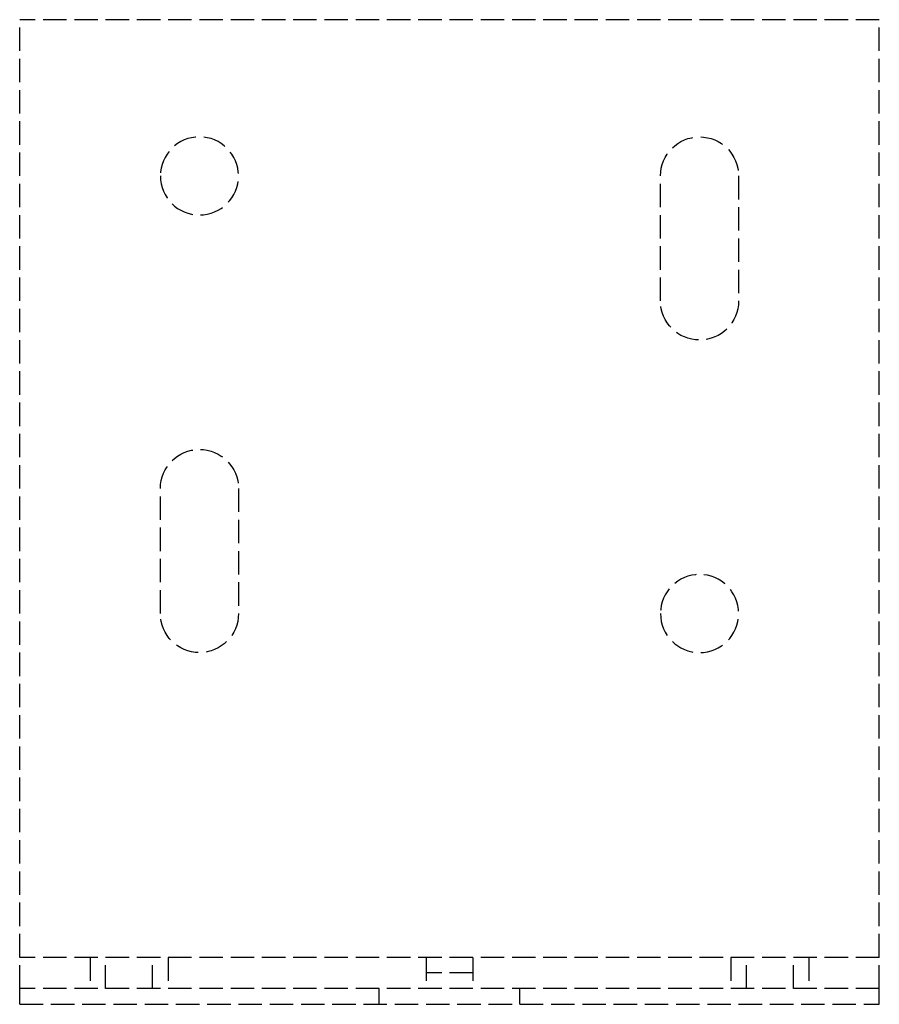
# Model space of a CAD drawing. Header units: millimetres. Extents: x -27.5 to 27.5, y 0 to 63.
import ezdxf

# ---------------------------------------------------------------- set-up
doc = ezdxf.new("R2010")
doc.units = ezdxf.units.MM
doc.header["$LTSCALE"] = 10
doc.linetypes.add('ALLCAD_Strich', pattern=[0.2, 0.15, -0.05])
doc.layers.add('BESCH_KONT_sich_schn_ansi_2d', color=40, linetype='Continuous')

msp = doc.modelspace()

# ---------------------------------------------------------------- linework, layer by layer
at = {"layer": 'BESCH_KONT_sich_schn_ansi_2d', "linetype": 'ALLCAD_Strich', "extrusion": (0, 1, -2.22045e-16)}
for p, q in [((27.5, 63, 25), (-27.5, 63, 25)), ((-27.5, 3, 25), (-27.5, 63, 25)), ((27.5, 3, 25), (27.5, 63, 25)), ((13.5, 45, 25), (13.5, 53, 25)), ((18.5, 53, 25), (18.5, 45, 25)), ((-18.5, 25, 25), (-18.5, 33, 25)), ((-13.5, 33, 25), (-13.5, 25, 25)), ((27.5, 3, 25), (-27.5, 3, 25)), ((-27.5, 1, 25), (-27.5, 3, 25)), ((-23, 3, 25), (-23, 1, 25)), ((-22, 1, 25), (-22, 3, 25)), ((-19, 1, 25), (-19, 3, 25)), ((-18, 3, 25), (-18, 1, 25)), ((-1.5, 3, 25), (-1.5, 1, 25)), ((1.5, 3, 25), (1.5, 1, 25)), ((18, 3, 25), (18, 1, 25)), ((19, 1, 25), (19, 3, 25)), ((22, 1, 25), (22, 3, 25)), ((23, 3, 25), (23, 1, 25)), ((27.5, 1, 25), (27.5, 3, 25)), ((1.5, 2, 25), (-1.5, 2, 25)), ((27.5, 1, 25), (-27.5, 1, 25)), ((-27.5, 0, 25), (-27.5, 1, 25)), ((-4.5, 0, 25), (-4.5, 1, 25)), ((4.5, 0, 25), (4.5, 1, 25)), ((27.5, 0, 25), (27.5, 1, 25)), ((-27.5, 0, 25), (27.5, 0, 25)), ((-4.5, 0, 25), (-4.5, -0.005, 25)), ((-4.498, 0, 25), (-4.498, -0.005, 25)), ((-4.497, 0, 25), (-4.497, -0.005, 25)), ((-4.497, 0, 25), (-4.497, -0.005, 25)), ((-4.497, 0, 25), (-4.497, -0.005, 25)), ((-4.497, 0, 25), (-4.497, -0.005, 25)), ((-4.496, 0, 25), (-4.496, -0.005, 25)), ((-4.494, 0, 25), (-4.494, -0.005, 25)), ((-4.493, 0, 25), (-4.493, -0.005, 25)), ((-4.491, 0, 25), (-4.491, -0.005, 25)), ((-4.491, 0, 25), (-4.491, -0.005, 25)), ((-4.49, 0, 25), (-4.49, -0.005, 25)), ((-4.489, 0, 25), (-4.489, -0.005, 25)), ((-4.489, 0, 25), (-4.489, -0.005, 25)), ((-4.487, 0, 25), (-4.487, -0.005, 25)), ((-4.486, 0, 25), (-4.486, -0.005, 25)), ((-4.484, 0, 25), (-4.484, -0.005, 25)), ((-4.483, 0, 25), (-4.483, -0.005, 25)), ((-4.483, 0, 25), (-4.483, -0.005, 25)), ((-4.483, 0, 25), (-4.483, -0.005, 25)), ((-4.483, 0, 25), (-4.483, -0.005, 25)), ((-4.482, 0, 25), (-4.482, -0.005, 25)), ((-4.48, 0, 25), (-4.48, -0.005, 25)), ((-4.5, -0.005, 25), (-4.497, -0.005, 25)), ((-4.497, -0.005, 25), (-4.497, -0.005, 25)), ((-4.494, -0.005, 25), (-4.497, -0.005, 25)), ((-4.493, -0.005, 25), (-4.491, -0.005, 25)), ((-4.489, -0.005, 25), (-4.491, -0.005, 25)), ((-4.487, -0.005, 25), (-4.489, -0.005, 25)), ((-4.486, -0.005, 25), (-4.483, -0.005, 25)), ((-4.483, -0.005, 25), (-4.483, -0.005, 25)), ((-4.48, -0.005, 25), (-4.483, -0.005, 25))]:
    msp.add_line(p, q, dxfattribs=at)
at = {"layer": 'BESCH_KONT_sich_schn_ansi_2d', "linetype": 'ALLCAD_Strich', "extrusion": (0, -2.22045e-16, -1)}
for centre in [(16, 53, -25), (-16, 25, -25)]:
    msp.add_circle(centre, 2.5, dxfattribs=at)
for centre, start, end in [((-16, 53, -25), 0, 180), ((-16, 45, -25), 180, 0), ((16, 33, -25), 0, 180), ((16, 25, -25), 180, 0)]:
    msp.add_arc(centre, 2.5, start, end, dxfattribs=at)

doc.saveas('drawing.dxf')
